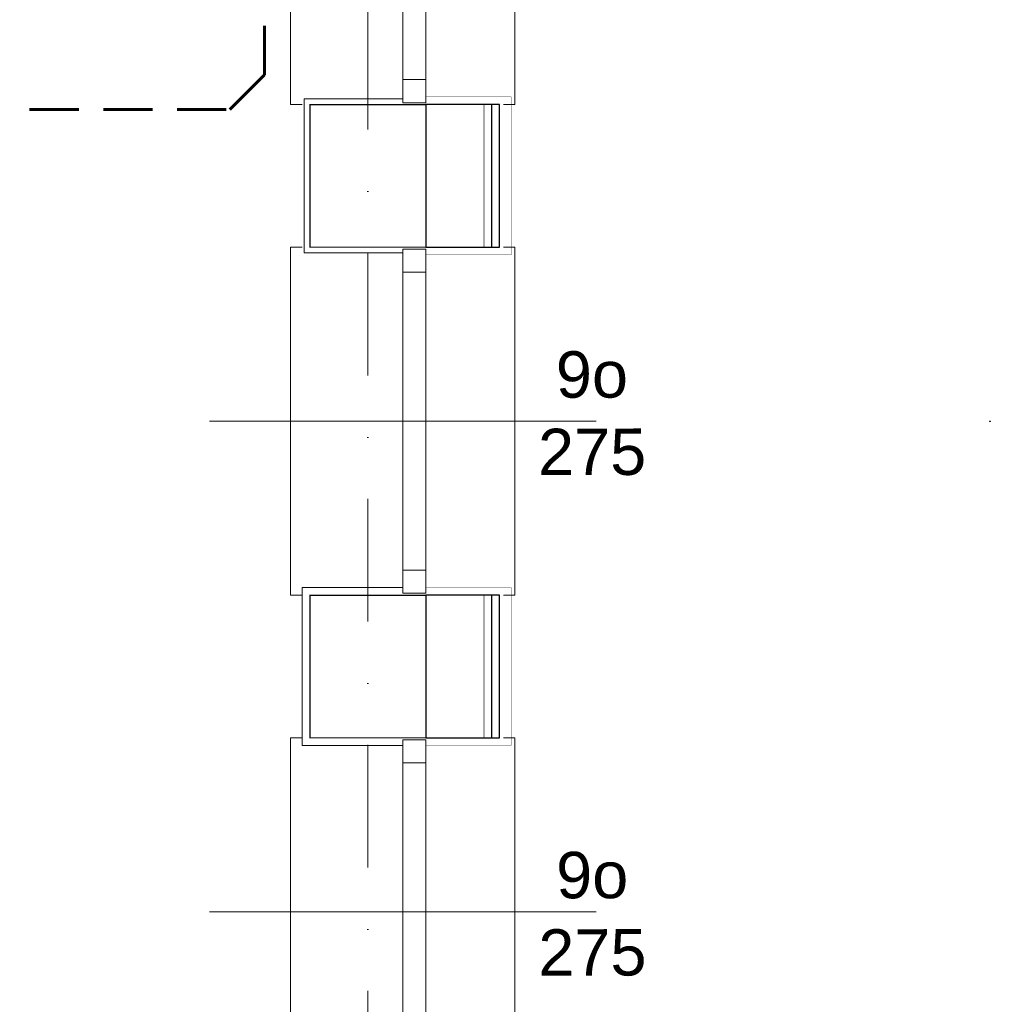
# Model space of a CAD drawing. Extents: x 4615668 to 9294084, y 16339 to 10688993.
# Tile 225 of 256: x 4721660 to 4721911, y 5342423 to 5342678. Entities that reach past the tile are written whole.
import ezdxf

# ---------------------------------------------------------------- set-up
doc = ezdxf.new("R2010")
doc.units = 0
doc.header["$MEASUREMENT"] = 0
doc.linetypes.add('DASHDOT', pattern=[25.4, 12.7, -6.35, 0, -6.35])
doc.linetypes.add('DASHED', pattern=[19.05, 12.7, -6.35])
for name, color, linetype, lineweight in [('_T_w-k_Tr_ks', 34, 'Continuous', 60), ('Osie', 175, 'DASHDOT', 9), ('Wymiar', 7, 'Continuous', 9), ('Wymiat 100', 251, 'Continuous', 5)]:
    doc.layers.add(name, color=color, linetype=linetype, lineweight=lineweight)
doc.layers.add('MURY', color=7, linetype='Continuous')
doc.layers.add('STOLARKA', color=4, linetype='Continuous')
doc.styles.add('ARIAL_CE', font='arial.ttf', dxfattribs={"height": 15})

# ---------------------------------------------------------------- blocks, each defined once
blk = doc.blocks.new('G$C772A7A8F')
at = {"layer": 'STOLARKA', "color": 5, "lineweight": 0}
blk.add_line((100, 45), (0, 45), dxfattribs=at)
for points in [[(24, 0), (21, 0), (21, 90), (24, 90)], [(76, 0), (79, 0), (79, 90), (76, 90)]]:
    blk.add_lwpolyline(points, dxfattribs=at)
for points in [[(56, 89.5), (56, 83.5), (50, 83.5), (50, 89.5)], [(56, 83.5), (56, 6.5), (50, 6.5), (50, 83.5)], [(56, 0.5), (56, 6.5), (50, 6.5), (50, 0.5)]]:
    blk.add_lwpolyline(points, close=True, dxfattribs=at)
blk = doc.blocks.new('G$C61CBF25F')
at = {"layer": 'Osie', "lineweight": 0, "ltscale": 2.5}
blk.add_line((1425, 0), (1425, 1880), dxfattribs=at)
blk = doc.blocks.new('G$CCAF8BBA6')
at = {"layer": 'MURY', "lineweight": 0, "ltscale": 40}
for points in [[(1439, 516.75), (1413.5, 516.75), (1413.5, 476.92), (1439, 476.92)], [(1439, 349.58), (1413, 349.58), (1413, 390.42), (1439, 390.42)]]:
    blk.add_lwpolyline(points, dxfattribs=at)
for points, const_width in [([(1445, 476.42), (1467, 476.42), (1467, 517.25), (1445, 517.25)], 0.1), ([(1445, 478.42), (1460, 478.42), (1460, 515.25), (1445, 515.25)], 0.2), ([(1445, 349.58), (1467, 349.58), (1467, 390.42), (1445, 390.42)], 0.1), ([(1445, 351.58), (1460, 351.58), (1460, 388.42), (1445, 388.42)], 0.2)]:
    blk.add_lwpolyline(points, dxfattribs=dict(at, const_width=const_width))
at = {"layer": 'MURY', "ltscale": 40, "const_width": 0.3}
for points in [[(1415, 478.42), (1445, 478.42), (1445, 515.25), (1415, 515.25)], [(1415, 388.42), (1445, 388.42), (1445, 351.58), (1415, 351.58)]]:
    blk.add_lwpolyline(points, close=True, dxfattribs=at)
at = {"layer": 'MURY', "lineweight": -3, "ltscale": 40}
for points in [[(1445, 478.42), (1464, 478.42), (1464, 515.25), (1445, 515.25)], [(1445.07, 478.42), (1462, 478.42), (1462, 515.25), (1445, 515.25)], [(1445, 351.58), (1464, 351.58), (1464, 388.42), (1445, 388.42)], [(1445.07, 351.58), (1462, 351.58), (1462, 388.42), (1445, 388.42)]]:
    blk.add_lwpolyline(points, dxfattribs=at)
at = {"layer": 'MURY', "lineweight": 0, "ltscale": 40}
for p in [(1590.7, 433.36), (1590.9, 433.42)]:
    blk.add_point(p, dxfattribs=at)
at = {"lineweight": 0, "ltscale": 40}
blk.add_blockref('G$C61CBF25F', (5, 0), dxfattribs=at)
at = {"layer": 'MURY', "lineweight": 0, "ltscale": 40}
for p in [(1389, 515.25), (1389, 388.42), (1389, 261.58)]:
    blk.add_blockref('G$C772A7A8F', p, dxfattribs=at)
at = {"layer": 'MURY', "char_height": 12, "width": 1777.5174, "attachment_point": 5, "rotation": 0.1544, "style": 'ARIAL_CE'}
for insert in [(1447.93, 435.31), (1448, 305.9)]:
    blk.add_mtext('\\pxi-10,l16.666687,t16.666687;9o\\P275', dxfattribs=dict(at, insert=insert))
blk = doc.blocks.new('G$CD8D7E6ED')
at = {"layer": '_T_w-k_Tr_ks', "linetype": 'DASHED'}
for p, q in [((844.8, 440.67), (844.8, 684.82)), ((844.8, 440.67), (835.8, 431.67)), ((98.29, 431.67), (835.8, 431.67))]:
    blk.add_line(p, q, dxfattribs=at)

msp = doc.modelspace()

# ---------------------------------------------------------------- block references
at = {"layer": 'Wymiar', "lineweight": 0, "ltscale": 40}
msp.add_blockref('G$CCAF8BBA6', (4720319.67, 5342140.62), dxfattribs=at)
at = {"layer": 'Wymiat 100', "color": 5, "lineweight": 0, "ltscale": 40}
msp.add_blockref('G$CD8D7E6ED', (4720878.12, 5342222.91), dxfattribs=at)

doc.saveas('drawing.dxf')
